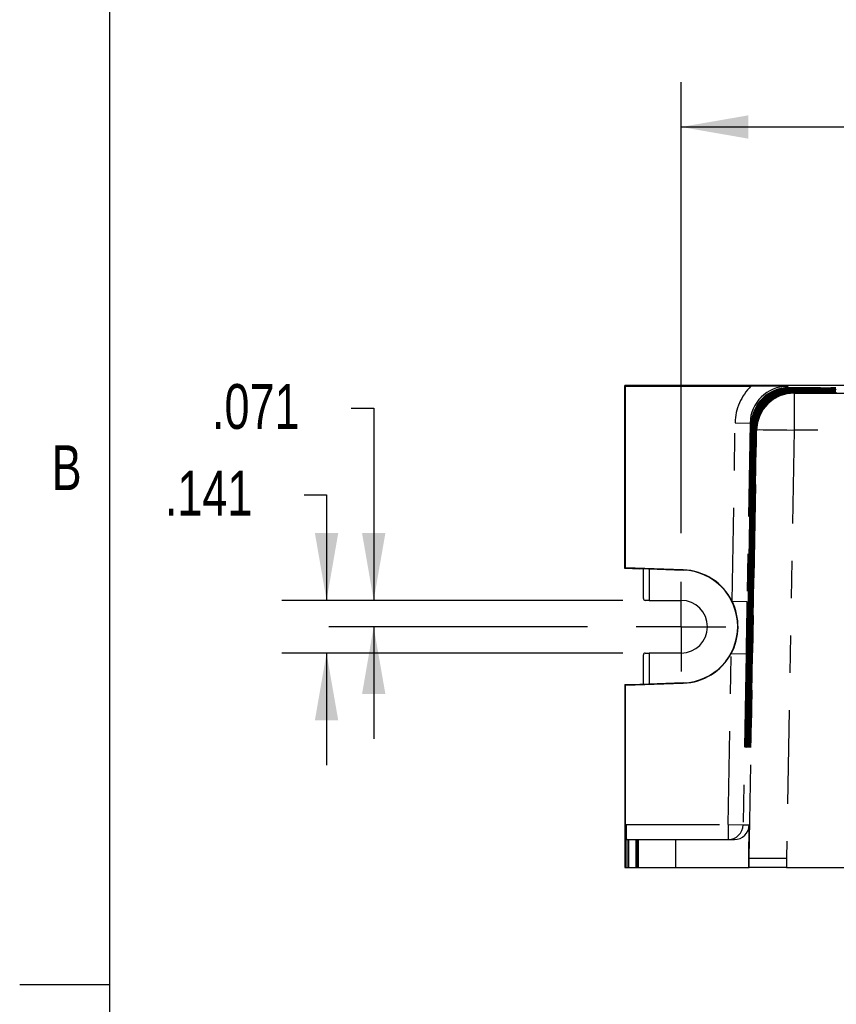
# Model space of a CAD drawing. Extents: x 0.4 to 16.6, y 0.1 to 10.9.
# Tile 2 of 22: x 0.4 to 2.6, y 2.7 to 5.3. Entities that reach past the tile are written whole.
import ezdxf

# ---------------------------------------------------------------- set-up
doc = ezdxf.new("R2010")
doc.units = 0
doc.header["$PDSIZE"] = -1
doc.linetypes.add('PHANTOM', pattern=[0.5, 0.25, -0.05, 0.05, -0.05, 0.05, -0.05])
doc.layers.get('0').update_dxf_attribs({"linetype": 'CONTINUOUS'})
doc.layers.get('DEFPOINTS').update_dxf_attribs({"linetype": 'CONTINUOUS'})
doc.styles.add('SLDTEXTSTYLE0', font='TXT', dxfattribs={"width": 0.75})
doc.dimstyles.new('SLDDIMSTYLE0', dxfattribs={"dimtxt": 0.12, "dimasz": 0.18, "dimexe": 0.12, "dimexo": 0.0625, "dimgap": 0.03, "dimtad": 0, "dimtih": 1, "dimtoh": 1, "dimdec": 3, "dimzin": 12, "dimtxsty": 'SLDTEXTSTYLE0', "dimsah": 1, "dimcen": 0.09, "dimclrd": 7, "dimclre": 7, "dimclrt": 7, "dimazin": 3, "dimtfac": 1, "dimtdec": 4, "dimtofl": 0, "dimtmove": 0, "dimatfit": 3, "dimtolj": 1, "dimtzin": 12})

# ---------------------------------------------------------------- blocks, each defined once
blk = doc.blocks.new('*D5')
at = {"color": 7}
for p, q in [((1.1413, 4.0614), (1.2013, 4.0614)), ((1.2013, 4.0614), (1.2013, 3.779)), ((1.9944, 3.779), (1.0813, 3.779)), ((1.9944, 3.638), (1.0813, 3.638)), ((1.2013, 3.638), (1.2013, 3.338))]:
    blk.add_line(p, q, dxfattribs=at)
for points in [[(1.2013, 3.779), (1.2326, 3.959), (1.1701, 3.959)], [(1.2013, 3.638), (1.1701, 3.458), (1.2326, 3.458)]]:
    blk.add_solid(points, dxfattribs=at)
at = {"layer": 'DEFPOINTS', "color": 7}
for p in [(2.0544, 3.779), (2.0544, 3.638)]:
    blk.add_point(p, dxfattribs=at)
at = {"color": 7, "insert": (0.7686, 4.1256), "char_height": 0.12, "attachment_point": 1, "style": 'SLDTEXTSTYLE0'}
blk.add_mtext('.141', dxfattribs=at)
blk = doc.blocks.new('*D6')
at = {"color": 7}
for p, q in [((1.2675, 4.2936), (1.3275, 4.2936)), ((1.3275, 4.2936), (1.3275, 3.779)), ((1.9944, 3.779), (1.2075, 3.779)), ((1.8999, 3.7085), (1.2075, 3.7085)), ((1.3275, 3.7085), (1.3275, 3.4085))]:
    blk.add_line(p, q, dxfattribs=at)
for points in [[(1.3275, 3.779), (1.3588, 3.959), (1.2963, 3.959)], [(1.3275, 3.7085), (1.2963, 3.5285), (1.3588, 3.5285)]]:
    blk.add_solid(points, dxfattribs=at)
at = {"layer": 'DEFPOINTS', "color": 7}
for p in [(2.0544, 3.779), (1.9599, 3.7085)]:
    blk.add_point(p, dxfattribs=at)
at = {"color": 7, "insert": (0.8948, 4.3578), "char_height": 0.12, "attachment_point": 1, "style": 'SLDTEXTSTYLE0'}
blk.add_mtext('.071', dxfattribs=at)
blk = doc.blocks.new('*D7')
at = {"color": 7}
for p, q in [((2.1504, 3.959), (2.1504, 5.1657)), ((5.6734, 3.959), (5.6734, 5.1657)), ((2.1504, 5.0457), (3.6499, 5.0457)), ((5.6734, 5.0457), (4.1738, 5.0457))]:
    blk.add_line(p, q, dxfattribs=at)
for points in [[(2.1504, 5.0457), (2.3304, 5.0144), (2.3304, 5.0769)], [(5.6734, 5.0457), (5.4934, 5.0769), (5.4934, 5.0144)]]:
    blk.add_solid(points, dxfattribs=at)
at = {"layer": 'DEFPOINTS', "color": 7}
for p in [(2.1504, 3.899), (5.6734, 3.899)]:
    blk.add_point(p, dxfattribs=at)
at = {"color": 7, "insert": (3.7124, 5.1098), "char_height": 0.12, "attachment_point": 1, "style": 'SLDTEXTSTYLE0'}
blk.add_mtext('3.523', dxfattribs=at)
blk = doc.blocks.new('SW_CENTERMARK0')
at = {"color": 7, "linetype": 'CONTINUOUS'}
for q in [(2.1504, 3.8285), (2.0304, 3.7085), (2.1504, 3.5885), (2.2704, 3.7085)]:
    blk.add_line((2.1504, 3.7085), q, dxfattribs=at)

msp = doc.modelspace()

# ---------------------------------------------------------------- linework, layer by layer
at = {"color": 7, "linetype": 'CONTINUOUS'}
for p, q in [((0.62, 10.62), (0.62, 0.38)), ((2.0013, 4.3521), (1.9996, 4.3538)), ((5.8246, 4.3538), (1.9996, 4.3538)), ((1.9996, 3.8643), (1.9996, 4.3538)), ((2.0013, 4.3521), (2.3373, 4.3521)), ((2.0013, 3.866), (2.0013, 4.3521)), ((2.4384, 4.3482), (2.4996, 4.3482)), ((2.4996, 4.3471), (2.4395, 4.3471)), ((2.4403, 4.3462), (2.4996, 4.3462)), ((2.4996, 4.3451), (2.4414, 4.3451)), ((2.4423, 4.3442), (2.4996, 4.3442)), ((2.4996, 4.3431), (2.4434, 4.3431)), ((2.4443, 4.3422), (2.4996, 4.3422)), ((2.4996, 4.3411), (2.4454, 4.3411)), ((2.4463, 4.3402), (2.4996, 4.3402)), ((2.4996, 4.3391), (2.4474, 4.3391)), ((2.4482, 4.3382), (2.4996, 4.3382)), ((2.4996, 4.3371), (2.4493, 4.3371)), ((2.4502, 4.3362), (2.4996, 4.3362)), ((2.4996, 4.335), (2.4513, 4.335)), ((2.3243, 3.4328), (2.3384, 4.25)), ((2.3395, 4.2489), (2.3251, 3.4328)), ((2.3263, 3.4328), (2.3404, 4.2479)), ((2.3415, 4.2468), (2.3271, 3.4328)), ((2.3283, 3.4328), (2.3423, 4.2459)), ((2.3434, 4.2448), (2.3291, 3.4328)), ((2.3303, 3.4328), (2.3443, 4.2439)), ((2.3454, 4.2428), (2.3311, 3.4328)), ((2.3323, 3.4328), (2.3463, 4.2419)), ((2.3474, 4.2408), (2.3331, 3.4328)), ((2.3343, 3.4328), (2.3483, 4.2399)), ((2.3493, 4.2388), (2.3351, 3.4328)), ((2.3363, 3.4328), (2.3502, 4.2379)), ((2.3513, 4.2368), (2.3372, 3.4328)), ((2.0013, 3.866), (1.9996, 3.8643)), ((2.0396, 3.8629), (1.9996, 3.8643)), ((2.1562, 3.8606), (2.0013, 3.866)), ((2.0396, 3.8639), (2.1562, 3.8599)), ((2.0396, 3.8639), (2.0396, 3.8629)), ((2.0494, 3.784), (2.0494, 3.8636)), ((2.0644, 3.8631), (2.0644, 3.779)), ((2.0644, 3.779), (2.0544, 3.779)), ((2.0644, 3.779), (2.1504, 3.779)), ((2.0544, 3.638), (2.0644, 3.638)), ((2.0644, 3.638), (2.0644, 3.5548)), ((2.1504, 3.638), (2.0644, 3.638)), ((2.0494, 3.5543), (2.0494, 3.633)), ((2.0013, 3.5519), (2.1562, 3.5574)), ((2.1562, 3.558), (2.0396, 3.554)), ((1.9996, 3.5536), (2.0396, 3.555)), ((2.0013, 3.5519), (1.9996, 3.5536)), ((1.9996, 3.5536), (1.9996, 3.064)), ((2.0013, 3.0657), (2.0013, 3.5519)), ((2.0396, 3.555), (2.0396, 3.554)), ((2.003, 3.0657), (2.003, 3.179)), ((2.3312, 3.089), (2.3328, 3.1783)), ((2.0037, 3.139), (2.0073, 3.139)), ((2.0073, 3.139), (2.0073, 3.064)), ((2.0073, 3.139), (2.0098, 3.139)), ((2.0098, 3.139), (2.0098, 3.064)), ((2.0098, 3.139), (2.0291, 3.139)), ((2.0291, 3.139), (2.0291, 3.064)), ((2.0291, 3.139), (2.0316, 3.139)), ((2.0316, 3.139), (2.0316, 3.064)), ((2.0316, 3.139), (2.0352, 3.139)), ((2.0352, 3.139), (2.1352, 3.139)), ((2.1352, 3.139), (2.2928, 3.139)), ((2.3311, 3.089), (2.3311, 3.064)), ((2.3311, 3.089), (2.3325, 3.089)), ((2.3325, 3.089), (2.4325, 3.089)), ((2.003, 3.0657), (1.9996, 3.064)), ((2.0013, 3.0657), (1.9996, 3.064)), ((1.9996, 3.064), (2.0073, 3.064)), ((2.003, 3.0657), (2.0013, 3.0657)), ((2.0073, 3.064), (2.0098, 3.064)), ((2.0098, 3.064), (2.0291, 3.064)), ((2.0291, 3.064), (2.0316, 3.064)), ((2.0316, 3.064), (2.0352, 3.064)), ((2.0352, 3.064), (2.1352, 3.064)), ((2.1352, 3.064), (2.3311, 3.064)), ((2.3311, 3.064), (2.3325, 3.064)), ((2.4325, 3.064), (2.3325, 3.064)), ((2.4325, 3.064), (5.3917, 3.064)), ((0.62, 2.75), (0.38, 2.75))]:
    msp.add_line(p, q, dxfattribs=at)
at = {"color": 7, "linetype": 'PHANTOM'}
for p, q in [((2.4349, 4.3517), (2.4384, 4.3482)), ((2.4996, 4.3471), (2.4996, 4.3482)), ((2.4395, 4.3471), (2.4403, 4.3462)), ((2.4414, 4.3451), (2.4423, 4.3442)), ((2.4434, 4.3431), (2.4443, 4.3422)), ((2.4454, 4.3411), (2.4463, 4.3402)), ((2.4474, 4.3391), (2.4482, 4.3382)), ((2.4493, 4.3371), (2.4502, 4.3362)), ((2.4513, 4.335), (2.4525, 4.3338)), ((2.4525, 4.3338), (2.4525, 4.2347)), ((2.4525, 4.3338), (3.2661, 4.3338)), ((2.4996, 4.3451), (2.4996, 4.3462)), ((2.4996, 4.3431), (2.4996, 4.3442)), ((2.4996, 4.3411), (2.4996, 4.3422)), ((2.4996, 4.3391), (2.4996, 4.3402)), ((2.4996, 4.3371), (2.4996, 4.3382)), ((2.4996, 4.335), (2.4996, 4.3362)), ((2.2866, 3.7768), (2.295, 4.2542)), ((2.295, 4.2542), (2.3349, 4.2535)), ((2.3349, 4.2535), (2.3266, 3.7761)), ((2.3384, 4.25), (2.3349, 4.2535)), ((2.3404, 4.2479), (2.3395, 4.2489)), ((2.3423, 4.2459), (2.3415, 4.2468)), ((2.3443, 4.2439), (2.3434, 4.2448)), ((2.3463, 4.2419), (2.3454, 4.2428)), ((2.3326, 3.089), (2.3525, 4.2356)), ((2.3483, 4.2399), (2.3474, 4.2408)), ((2.3502, 4.2379), (2.3493, 4.2388)), ((2.3525, 4.2356), (2.3513, 4.2368)), ((2.4525, 4.2347), (2.4326, 3.089)), ((3.2661, 4.2347), (2.4525, 4.2347)), ((2.1562, 3.8606), (2.1562, 3.8599)), ((2.2866, 3.7768), (2.3266, 3.7761)), ((2.2762, 3.179), (2.2842, 3.6364)), ((2.2842, 3.6364), (2.3242, 3.6357)), ((2.3242, 3.6357), (2.3162, 3.1783)), ((2.1562, 3.5574), (2.1562, 3.558)), ((2.3243, 3.4328), (2.3251, 3.4328)), ((2.3263, 3.4328), (2.3271, 3.4328)), ((2.3283, 3.4328), (2.3291, 3.4328)), ((2.3303, 3.4328), (2.3311, 3.4328)), ((2.3323, 3.4328), (2.3331, 3.4328)), ((2.3343, 3.4328), (2.3351, 3.4328)), ((2.3363, 3.4328), (2.3372, 3.4328)), ((2.003, 3.179), (2.2762, 3.179)), ((2.2762, 3.179), (2.2762, 3.139)), ((2.2762, 3.179), (2.3162, 3.1783)), ((2.3162, 3.1783), (2.3328, 3.1783)), ((2.0352, 3.139), (2.0352, 3.064)), ((2.1352, 3.139), (2.1352, 3.064)), ((2.3325, 3.064), (2.3325, 3.089)), ((2.4325, 3.089), (2.4325, 3.064)), ((2.4326, 3.089), (2.4325, 3.089))]:
    msp.add_line(p, q, dxfattribs=at)
at = {"color": 7, "linetype": 'CONTINUOUS', "flags": 128}
for points in [[(2.4996, 4.3482), (2.5116, 4.3482), (2.5231, 4.3482), (2.5338, 4.3481), (2.5434, 4.3481), (2.5514, 4.348), (2.5577, 4.3479), (2.5621, 4.3478), (2.5643, 4.3477), (2.5643, 4.3476), (2.5621, 4.3475), (2.5577, 4.3474), (2.5514, 4.3473), (2.5434, 4.3472), (2.5338, 4.3472), (2.5231, 4.3471), (2.5116, 4.3471), (2.4996, 4.3471)], [(2.4996, 4.3462), (2.5116, 4.3462), (2.5231, 4.3462), (2.5338, 4.3461), (2.5433, 4.3461), (2.5514, 4.346), (2.5577, 4.3459), (2.562, 4.3458), (2.5642, 4.3457), (2.5642, 4.3456), (2.562, 4.3455), (2.5577, 4.3454), (2.5514, 4.3453), (2.5433, 4.3452), (2.5338, 4.3452), (2.5231, 4.3451), (2.5116, 4.3451), (2.4996, 4.3451)], [(2.4996, 4.3442), (2.5115, 4.3442), (2.5231, 4.3442), (2.5338, 4.3441), (2.5433, 4.3441), (2.5514, 4.344), (2.5577, 4.3439), (2.562, 4.3438), (2.5642, 4.3437), (2.5642, 4.3436), (2.562, 4.3435), (2.5577, 4.3434), (2.5514, 4.3433), (2.5433, 4.3432), (2.5338, 4.3432), (2.5231, 4.3431), (2.5115, 4.3431), (2.4996, 4.3431)], [(2.4996, 4.3422), (2.5115, 4.3422), (2.523, 4.3422), (2.5337, 4.3421), (2.5433, 4.3421), (2.5513, 4.342), (2.5576, 4.3419), (2.562, 4.3418), (2.5641, 4.3417), (2.5641, 4.3416), (2.562, 4.3415), (2.5576, 4.3414), (2.5513, 4.3413), (2.5433, 4.3412), (2.5337, 4.3412), (2.523, 4.3411), (2.5115, 4.3411), (2.4996, 4.3411)], [(2.4996, 4.3402), (2.5115, 4.3402), (2.523, 4.3402), (2.5337, 4.3401), (2.5433, 4.34), (2.5513, 4.34), (2.5576, 4.3399), (2.5619, 4.3398), (2.5641, 4.3397), (2.5641, 4.3396), (2.5619, 4.3395), (2.5576, 4.3394), (2.5513, 4.3393), (2.5433, 4.3392), (2.5337, 4.3391), (2.523, 4.3391), (2.5115, 4.3391), (2.4996, 4.3391)], [(2.4996, 4.3382), (2.5115, 4.3382), (2.523, 4.3381), (2.5337, 4.3381), (2.5432, 4.338), (2.5513, 4.338), (2.5576, 4.3379), (2.5619, 4.3378), (2.5641, 4.3377), (2.5641, 4.3376), (2.5619, 4.3375), (2.5576, 4.3374), (2.5513, 4.3373), (2.5432, 4.3372), (2.5337, 4.3371), (2.523, 4.3371), (2.5115, 4.3371), (2.4996, 4.3371)], [(2.4996, 4.3362), (2.5115, 4.3362), (2.523, 4.3361), (2.5337, 4.3361), (2.5432, 4.336), (2.5513, 4.336), (2.5575, 4.3359), (2.5618, 4.3358), (2.564, 4.3357), (2.564, 4.3356), (2.5618, 4.3355), (2.5575, 4.3354), (2.5513, 4.3353), (2.5432, 4.3352), (2.5337, 4.3351), (2.523, 4.3351), (2.5115, 4.3351), (2.4996, 4.335)], [(2.3251, 3.4328), (2.3249, 3.4239), (2.3248, 3.4154), (2.3246, 3.4074), (2.3244, 3.4004), (2.3243, 3.3944), (2.3241, 3.3898), (2.324, 3.3866), (2.3239, 3.3849), (2.3238, 3.3849), (2.3238, 3.3866), (2.3237, 3.3898), (2.3238, 3.3944), (2.3238, 3.4004), (2.3239, 3.4074), (2.324, 3.4154), (2.3241, 3.4239), (2.3243, 3.4328)], [(2.3271, 3.4328), (2.327, 3.4239), (2.3268, 3.4154), (2.3266, 3.4074), (2.3264, 3.4004), (2.3263, 3.3944), (2.3261, 3.3898), (2.326, 3.3866), (2.3259, 3.3849), (2.3258, 3.3849), (2.3258, 3.3866), (2.3258, 3.3898), (2.3258, 3.3944), (2.3258, 3.4004), (2.3259, 3.4074), (2.326, 3.4154), (2.3261, 3.4239), (2.3263, 3.4328)], [(2.3291, 3.4328), (2.329, 3.4239), (2.3288, 3.4154), (2.3286, 3.4074), (2.3284, 3.4004), (2.3283, 3.3944), (2.3281, 3.3898), (2.328, 3.3866), (2.3279, 3.3849), (2.3278, 3.3849), (2.3278, 3.3866), (2.3278, 3.3898), (2.3278, 3.3944), (2.3278, 3.4004), (2.3279, 3.4074), (2.328, 3.4154), (2.3281, 3.4239), (2.3283, 3.4328)], [(2.3311, 3.4328), (2.331, 3.4239), (2.3308, 3.4154), (2.3306, 3.4074), (2.3305, 3.4004), (2.3303, 3.3944), (2.3301, 3.3898), (2.33, 3.3866), (2.3299, 3.3849), (2.3298, 3.3849), (2.3298, 3.3866), (2.3298, 3.3898), (2.3298, 3.3944), (2.3298, 3.4004), (2.3299, 3.4074), (2.33, 3.4154), (2.3301, 3.4239), (2.3303, 3.4328)], [(2.3331, 3.4328), (2.333, 3.4239), (2.3328, 3.4154), (2.3326, 3.4074), (2.3325, 3.4004), (2.3323, 3.3944), (2.3322, 3.3898), (2.332, 3.3866), (2.3319, 3.3849), (2.3318, 3.3849), (2.3318, 3.3866), (2.3318, 3.3898), (2.3318, 3.3944), (2.3318, 3.4004), (2.3319, 3.4074), (2.332, 3.4154), (2.3321, 3.4239), (2.3323, 3.4328)], [(2.3351, 3.4328), (2.335, 3.4239), (2.3348, 3.4154), (2.3346, 3.4074), (2.3345, 3.4004), (2.3343, 3.3944), (2.3342, 3.3898), (2.334, 3.3866), (2.3339, 3.3849), (2.3338, 3.3849), (2.3338, 3.3866), (2.3338, 3.3898), (2.3338, 3.3944), (2.3338, 3.4004), (2.3339, 3.4074), (2.334, 3.4154), (2.3341, 3.4239), (2.3343, 3.4328)], [(2.3372, 3.4328), (2.337, 3.4239), (2.3368, 3.4154), (2.3366, 3.4074), (2.3365, 3.4004), (2.3363, 3.3944), (2.3362, 3.3898), (2.336, 3.3866), (2.3359, 3.3849), (2.3359, 3.3849), (2.3358, 3.3866), (2.3358, 3.3898), (2.3358, 3.3944), (2.3358, 3.4004), (2.3359, 3.4074), (2.336, 3.4154), (2.3362, 3.4239), (2.3363, 3.4328)]]:
    msp.add_lwpolyline(points, dxfattribs=at)
at = {"color": 7, "linetype": 'PHANTOM', "flags": 128}
for points in [[(2.4525, 4.3338), (2.4332, 4.3319), (2.4147, 4.3264), (2.3975, 4.3173), (2.3824, 4.3051), (2.37, 4.2903), (2.3607, 4.2733), (2.3548, 4.2548), (2.3525, 4.2356)], [(2.3525, 4.2356), (2.3546, 4.2357), (2.3604, 4.2358), (2.3697, 4.2357), (2.3821, 4.2357), (2.3973, 4.2355), (2.4145, 4.2353), (2.4331, 4.235), (2.4525, 4.2347)], [(2.2762, 3.139), (2.2839, 3.1397), (2.2913, 3.1419), (2.2982, 3.1456), (2.3042, 3.1504), (2.3092, 3.1564), (2.3129, 3.1632), (2.3153, 3.1706), (2.3162, 3.1783)]]:
    msp.add_lwpolyline(points, dxfattribs=at)
at = {"color": 7, "linetype": 'PHANTOM'}
for radius, start, end in [(0.14, 134.2133, 179.0005), (0.1, 89.9967, 179.0033)]:
    msp.add_arc((2.4349, 4.2517), radius, start, end, dxfattribs=at)
at = {"color": 7, "linetype": 'CONTINUOUS'}
for centre, radius, start, end in [((2.3186, -14.6966), 19.0486, 89.65009, 89.94373), ((2.4384, 4.2482), 0.1, 90.0016, 179.0156), ((2.4395, 4.2471), 0.1, 89.9967, 178.9862), ((2.4403, 4.2462), 0.1, 90.0016, 179.0156), ((2.4414, 4.2451), 0.1, 89.9967, 178.9862), ((2.4423, 4.2442), 0.1, 90.0016, 179.0156), ((2.4434, 4.2431), 0.1, 89.9967, 178.9862), ((2.4443, 4.2422), 0.1, 90.0016, 179.0156), ((2.4454, 4.2411), 0.1, 89.9967, 178.9862), ((2.4463, 4.2402), 0.1, 90.0016, 179.0156), ((2.4474, 4.2391), 0.1, 89.9967, 178.9862), ((2.4482, 4.2382), 0.1, 90.0016, 179.0156), ((2.4493, 4.237), 0.1, 89.9967, 178.9862), ((2.4502, 4.2362), 0.1, 90.0016, 179.0156), ((2.4513, 4.235), 0.1, 89.9967, 178.9862), ((2.1509, 3.709), 0.1517, 26.5572, 88), ((2.1509, 3.709), 0.151, 272, 88), ((2.0544, 3.784), 0.005, 180, 270), ((2.1504, 3.7085), 0.0705, 270, 90), ((2.1509, 3.709), 0.1517, 331.4428, 26.5572), ((76.3205, 2.4143), 74.0064, 178.945665, 179.054335), ((2.0544, 3.633), 0.005, 90, 180), ((2.1509, 3.709), 0.1517, 272, 331.4428), ((2.5765, 3.169), 0.5735, 179.0012, 182.9988), ((2.2928, 3.179), 0.04, 269.9989, 358.9989)]:
    msp.add_arc(centre, radius, start, end, dxfattribs=at)

# ---------------------------------------------------------------- block references
msp.add_blockref('SW_CENTERMARK0', (0, 0))

# ---------------------------------------------------------------- texts
at = {"color": 7, "insert": (0.4655, 4.194), "char_height": 0.12, "attachment_point": 1, "style": 'SLDTEXTSTYLE0'}
msp.add_mtext('B', dxfattribs=at)

# ---------------------------------------------------------------- dimensions: what is measured, and where the dimension line sits
at = {"color": 7}
dim = msp.add_linear_dim(base=(5.6734, 5.0457), p1=(2.1504, 3.899), p2=(5.6734, 3.899), dimstyle='SLDDIMSTYLE0', dxfattribs=at)
dim.commit()
dim.dimension.update_dxf_attribs({"geometry": '*D7', "text_midpoint": (3.9119, 5.0457), "dimtype": 160})
for base, p1, p2, picture, middle in [((1.3275284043, 3.7084640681), (2.0543917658, 3.7789640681), (1.9598917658, 3.7084640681), '*D6', (1.3275284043, 4.2936109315)), ((1.2013, 3.638), (2.0544, 3.779), (2.0544, 3.638), '*D5', (1.2013, 4.0614))]:
    dim = msp.add_linear_dim(base=base, p1=p1, p2=p2, angle=90, dimstyle='SLDDIMSTYLE0', dxfattribs=at)
    dim.commit()
    dim.dimension.update_dxf_attribs({"geometry": picture, "text_midpoint": middle, "dimtype": 160})

doc.saveas('drawing.dxf')
